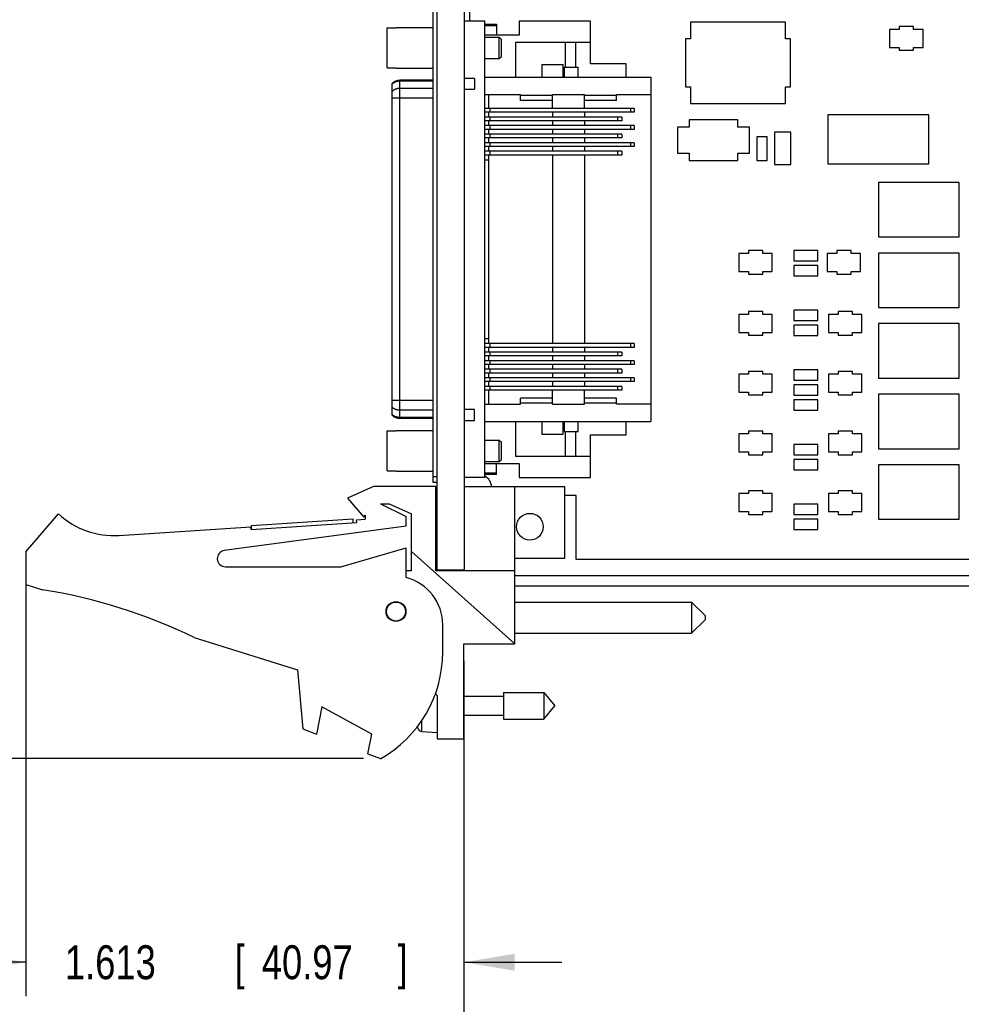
# Model space of a CAD drawing. Header units: inches. Extents: x 0 to 22, y 0 to 17.
# Tile 13 of 17: x 9.1 to 12.6, y 5.7 to 9.3. Entities that reach past the tile are written whole.
import ezdxf

# ---------------------------------------------------------------- set-up
doc = ezdxf.new("R2010")
doc.units = ezdxf.units.IN
doc.header["$LTSCALE"] = 1.21
doc.header["$MEASUREMENT"] = 0
doc.layers.get('0').update_dxf_attribs({"linetype": 'CONTINUOUS'})
doc.layers.add('DIMENSIONS', color=7, linetype='CONTINUOUS')
doc.styles.get("Standard").update_dxf_attribs({"font": 'txt', "width": 0.8})
doc.dimstyles.new('DIMSTYLE_1', dxfattribs={"dimtxt": 0.125, "dimasz": 0.1875, "dimexe": 0.18, "dimexo": 0.0625, "dimgap": 0.09, "dimtad": 0, "dimtih": 1, "dimtoh": 1, "dimdec": 3, "dimzin": 4, "dimdsep": 46, "dimtxsty": 'STANDARD', "dimblk": '_FILLED', "dimblk1": '_FILLED', "dimblk2": '_FILLED', "dimcen": 0.09, "dimadec": 0, "dimazin": 0, "dimtp": 0.01, "dimtm": 0.01, "dimtfac": 1, "dimtdec": 3, "dimtofl": 0, "dimtmove": 0, "dimatfit": 3, "dimldrblk": '_FILLED', "dimfxl": 1, "dimtolj": 1, "dimtzin": 4, "dimarcsym": 0})

# ---------------------------------------------------------------- blocks, each defined once
blk = doc.blocks.new('_FILLED')
at = {"color": 0, "linetype": 'BYBLOCK'}
blk.add_solid([(0, 0), (-1, 0.167), (-1, -0.167)], dxfattribs=at)
blk = doc.blocks.new('*D0')
at = {"layer": 'DIMENSIONS', "color": 2, "linetype": 'CONTINUOUS'}
for p, q in [((10.6222, 11.736), (8.2947, 11.736)), ((8.4197, 11.736), (8.4197, 9.2938)), ((8.4197, 6.6016), (8.4197, 9.0438)), ((10.4132, 6.6016), (8.2947, 6.6016))]:
    blk.add_line(p, q, dxfattribs=at)
at = {"layer": 'DIMENSIONS', "color": 2, "linetype": 'CONTINUOUS', "xscale": 0.1875, "yscale": 0.1875, "zscale": 0.1875}
for p, rotation in [((8.4197, 11.736), 90), ((8.4197, 6.6016), 270)]:
    blk.add_blockref('_FILLED', p, dxfattribs=dict(at, rotation=rotation))
at = {"layer": 'DIMENSIONS', "color": 2, "linetype": 'CONTINUOUS', "width": 0.8}
for s, p in [('5.134', (7.7072, 9.1063)), ('[', (8.3322, 9.1063)), ('130.41', (8.4322, 9.1063)), (']', (9.0322, 9.1063))]:
    blk.add_text(s, height=0.125, dxfattribs=at).set_placement(p)
blk = doc.blocks.new('*D7')
at = {"layer": 'DIMENSIONS', "color": 2, "linetype": 'CONTINUOUS'}
for p, q in [((9.1697, 7.3011), (9.1697, 5.7266)), ((10.7827, 6.9621), (10.7827, 5.7266)), ((9.1697, 5.8516), (8.8097, 5.8516)), ((10.7827, 5.8516), (11.1427, 5.8516))]:
    blk.add_line(p, q, dxfattribs=at)
at = {"layer": 'DIMENSIONS', "color": 2, "linetype": 'CONTINUOUS', "xscale": 0.1875, "yscale": 0.1875, "zscale": 0.1875}
blk.add_blockref('_FILLED', (9.1697, 5.8516), dxfattribs=at)
at = {"layer": 'DIMENSIONS', "color": 2, "linetype": 'CONTINUOUS', "xscale": 0.1875, "yscale": 0.1875, "zscale": 0.1875, "rotation": 180}
blk.add_blockref('_FILLED', (10.7827, 5.8516), dxfattribs=at)
at = {"layer": 'DIMENSIONS', "color": 2, "linetype": 'CONTINUOUS', "width": 0.8}
for s, p in [('1.613', (9.3137, 5.7891)), ('[', (9.9387, 5.7891)), ('40.97', (10.0387, 5.7891)), (']', (10.5387, 5.7891))]:
    blk.add_text(s, height=0.125, dxfattribs=at).set_placement(p)
blk = doc.blocks.new('*D8')
at = {"layer": 'DIMENSIONS', "color": 2, "linetype": 'CONTINUOUS'}
for p, q in [((17.1847, 7.2733), (17.1847, 4.9766)), ((10.7827, 6.6121), (10.7827, 4.9766)), ((10.7827, 5.1016), (13.2087, 5.1016)), ((17.1847, 5.1016), (14.7587, 5.1016))]:
    blk.add_line(p, q, dxfattribs=at)
at = {"layer": 'DIMENSIONS', "color": 2, "linetype": 'CONTINUOUS', "xscale": 0.1875, "yscale": 0.1875, "zscale": 0.1875, "rotation": 180}
blk.add_blockref('_FILLED', (10.7827, 5.1016), dxfattribs=at)
at = {"layer": 'DIMENSIONS', "color": 2, "linetype": 'CONTINUOUS', "xscale": 0.1875, "yscale": 0.1875, "zscale": 0.1875}
blk.add_blockref('_FILLED', (17.1847, 5.1016), dxfattribs=at)
at = {"layer": 'DIMENSIONS', "color": 2, "linetype": 'CONTINUOUS', "width": 0.8}
for s, p in [('6.402', (13.2712, 5.0391)), ('[', (13.8962, 5.0391)), ('162.61', (13.9962, 5.0391)), (']', (14.5962, 5.0391))]:
    blk.add_text(s, height=0.125, dxfattribs=at).set_placement(p)
blk = doc.blocks.new('*D9')
at = {"layer": 'DIMENSIONS', "color": 2, "linetype": 'CONTINUOUS'}
for p, q in [((17.5508, 7.2969), (17.5508, 4.2266)), ((10.7827, 6.6121), (10.7827, 4.2266)), ((10.7827, 4.3516), (13.3917, 4.3516)), ((17.5508, 4.3516), (14.9417, 4.3516))]:
    blk.add_line(p, q, dxfattribs=at)
at = {"layer": 'DIMENSIONS', "color": 2, "linetype": 'CONTINUOUS', "xscale": 0.1875, "yscale": 0.1875, "zscale": 0.1875, "rotation": 180}
blk.add_blockref('_FILLED', (10.7827, 4.3516), dxfattribs=at)
at = {"layer": 'DIMENSIONS', "color": 2, "linetype": 'CONTINUOUS', "xscale": 0.1875, "yscale": 0.1875, "zscale": 0.1875}
blk.add_blockref('_FILLED', (17.5508, 4.3516), dxfattribs=at)
at = {"layer": 'DIMENSIONS', "color": 2, "linetype": 'CONTINUOUS', "width": 0.8}
for s, p in [('6.768', (13.4542, 4.2891)), ('[', (14.0792, 4.2891)), ('171.91', (14.1792, 4.2891)), (']', (14.7792, 4.2891))]:
    blk.add_text(s, height=0.125, dxfattribs=at).set_placement(p)

msp = doc.modelspace()

# ---------------------------------------------------------------- linework, layer by layer
at = {"color": 7, "linetype": 'CONTINUOUS'}
for p, q in [((10.6697, 7.6195), (10.6697, 11.7295)), ((10.6847, 7.2965), (10.6847, 11.7395)), ((10.7847, 7.2936), (10.7847, 11.7395)), ((10.8047, 9.3184), (10.8047, 9.3633)), ((10.5004, 9.1462), (10.5004, 9.2936)), ((10.5004, 9.2936), (10.5339, 9.2936)), ((10.5339, 9.2948), (10.5339, 9.2936)), ((10.5339, 9.2948), (10.6697, 9.2948)), ((10.8602, 9.3184), (10.7847, 9.3184)), ((10.8602, 7.6373), (10.8602, 9.3184)), ((10.8602, 9.3075), (10.9025, 9.3075)), ((10.8602, 9.3028), (10.9025, 9.3028)), ((10.9025, 9.3075), (10.9025, 9.2672)), ((10.986, 9.3184), (10.986, 9.2672)), ((11.2492, 9.3184), (10.986, 9.3184)), ((11.2492, 9.1609), (11.2492, 9.3184)), ((11.6172, 9.3145), (11.6172, 9.2535)), ((11.9662, 9.3145), (11.6172, 9.3145)), ((11.9662, 9.2535), (11.9662, 9.3145)), ((12.3501, 9.2879), (12.3501, 9.2217)), ((12.3852, 9.2879), (12.3501, 9.2879)), ((12.3852, 9.2983), (12.3852, 9.2879)), ((12.4382, 9.2983), (12.3852, 9.2983)), ((12.4382, 9.2879), (12.4382, 9.2983)), ((12.4732, 9.2879), (12.4382, 9.2879)), ((12.4732, 9.2217), (12.4732, 9.2879)), ((10.986, 9.2672), (10.8602, 9.2672)), ((10.8602, 9.2593), (10.913, 9.2593)), ((10.913, 9.1806), (10.913, 9.2593)), ((10.913, 9.2593), (10.9209, 9.2514)), ((10.9209, 9.1885), (10.9209, 9.2514)), ((11.5987, 9.2535), (11.5987, 9.0765)), ((11.6172, 9.2535), (11.5987, 9.2535)), ((11.9847, 9.2535), (11.9662, 9.2535)), ((11.9847, 9.0765), (11.9847, 9.2535)), ((10.9725, 9.2396), (10.9725, 9.1117)), ((11.2492, 9.2396), (10.9725, 9.2396)), ((11.1558, 9.2396), (11.1558, 9.1491)), ((11.1952, 9.1491), (11.1952, 9.2396)), ((12.3501, 9.2217), (12.3852, 9.2217)), ((12.3852, 9.2217), (12.3852, 9.2113)), ((12.4382, 9.2113), (12.4382, 9.2217)), ((12.4382, 9.2217), (12.4732, 9.2217)), ((10.8602, 9.1806), (10.913, 9.1806)), ((10.913, 9.1806), (10.9209, 9.1885)), ((12.3852, 9.2113), (12.4382, 9.2113)), ((10.5004, 9.1462), (10.5339, 9.1462)), ((10.5339, 9.1462), (10.5339, 9.1451)), ((10.5339, 9.1451), (10.6697, 9.1451)), ((11.0692, 9.1589), (11.0692, 9.1117)), ((11.0692, 9.1589), (11.148, 9.1589)), ((11.148, 9.1117), (11.148, 9.1589)), ((11.1523, 9.1491), (11.1523, 9.1117)), ((11.1523, 9.1491), (11.2036, 9.1491)), ((11.2036, 9.1117), (11.2036, 9.1491)), ((11.3799, 9.1609), (11.2492, 9.1609)), ((11.3799, 9.1117), (11.3799, 9.1609)), ((10.8212, 9.1077), (10.7847, 9.1077)), ((10.8212, 9.1077), (10.8212, 9.0684)), ((10.8602, 9.1117), (11.4704, 9.1117)), ((11.4704, 9.1117), (11.4704, 7.844)), ((10.518, 7.8666), (10.518, 9.089)), ((10.5462, 7.8548), (10.5462, 9.1009)), ((10.6697, 9.1009), (10.5462, 9.1009)), ((10.6697, 9.0972), (10.5462, 9.0972)), ((10.6697, 9.0704), (10.5462, 9.0704)), ((10.7847, 9.0684), (10.8212, 9.0684)), ((11.5987, 9.0765), (11.6172, 9.0765)), ((11.6172, 9.0765), (11.6172, 9.0155)), ((11.9662, 9.0155), (11.9662, 9.0765)), ((11.9662, 9.0765), (11.9847, 9.0765)), ((10.6697, 9.0347), (10.518, 9.0347)), ((10.8602, 9.0487), (10.9905, 9.0487)), ((10.8729, 9.0487), (10.8729, 8.9965)), ((10.9905, 9.0265), (10.9905, 9.0487)), ((11.1086, 9.0448), (10.9905, 9.0448)), ((11.1086, 8.9965), (11.1086, 9.0487)), ((11.1086, 9.0487), (11.2267, 9.0487)), ((11.2267, 8.9965), (11.2267, 9.0487)), ((11.3448, 9.0448), (11.2267, 9.0448)), ((11.3448, 9.0265), (11.3448, 9.0487)), ((11.3448, 9.0487), (11.4704, 9.0487)), ((11.4094, 8.9965), (10.8602, 8.9965)), ((10.8794, 8.9827), (10.8794, 8.9965)), ((11.1086, 9.0265), (10.9905, 9.0265)), ((11.3448, 9.0265), (11.2267, 9.0265)), ((11.3976, 8.9827), (11.3976, 8.9965)), ((11.4094, 8.9965), (11.4094, 8.9827)), ((11.6172, 9.0155), (11.9662, 9.0155)), ((11.4094, 8.9827), (10.8602, 8.9827)), ((11.3641, 8.965), (10.8602, 8.965)), ((10.8729, 8.9827), (10.8729, 8.965)), ((10.8794, 8.9512), (10.8794, 8.965)), ((11.1086, 8.9827), (11.1086, 8.965)), ((11.2267, 8.9827), (11.2267, 8.965)), ((11.349, 8.9512), (11.349, 8.965)), ((11.3641, 8.965), (11.3641, 8.9512)), ((12.1232, 8.9733), (12.1232, 8.7923)), ((12.4942, 8.9733), (12.1232, 8.9733)), ((12.4942, 8.7923), (12.4942, 8.9733)), ((11.3641, 8.9512), (10.8602, 8.9512)), ((11.4094, 8.9335), (10.8602, 8.9335)), ((10.8729, 8.9512), (10.8729, 8.9335)), ((10.8794, 8.9198), (10.8794, 8.9335)), ((11.1086, 8.9512), (11.1086, 8.9335)), ((11.2267, 8.9512), (11.2267, 8.9335)), ((11.3976, 8.9198), (11.3976, 8.9335)), ((11.4094, 8.9335), (11.4094, 8.9198)), ((11.5692, 8.9273), (11.5692, 8.8323)), ((11.6117, 8.9273), (11.5692, 8.9273)), ((11.6117, 8.9548), (11.6117, 8.9273)), ((11.7917, 8.9548), (11.6117, 8.9548)), ((11.7917, 8.9273), (11.7917, 8.9548)), ((11.8342, 8.9273), (11.7917, 8.9273)), ((11.8342, 8.8323), (11.8342, 8.9273)), ((11.4094, 8.9198), (10.8602, 8.9198)), ((11.3641, 8.902), (10.8602, 8.902)), ((11.3641, 8.8883), (10.8602, 8.8883)), ((10.8729, 8.9198), (10.8729, 8.902)), ((10.8729, 8.8883), (10.8729, 8.8705)), ((10.8794, 8.8883), (10.8794, 8.902)), ((11.1086, 8.9198), (11.1086, 8.902)), ((11.1086, 8.8883), (11.1086, 8.8705)), ((11.2267, 8.9198), (11.2267, 8.902)), ((11.2267, 8.8883), (11.2267, 8.8705)), ((11.349, 8.8883), (11.349, 8.902)), ((11.3641, 8.902), (11.3641, 8.8883)), ((11.8617, 8.8928), (11.8617, 8.8048)), ((11.8997, 8.8928), (11.8617, 8.8928)), ((11.8997, 8.8048), (11.8997, 8.8928)), ((11.9267, 8.9098), (11.9267, 8.7898)), ((11.9867, 8.9098), (11.9267, 8.9098)), ((11.9867, 8.7898), (11.9867, 8.9098)), ((11.4094, 8.8705), (10.8602, 8.8705)), ((11.4094, 8.8568), (10.8602, 8.8568)), ((10.8729, 8.8568), (10.8729, 8.839)), ((10.8794, 8.8568), (10.8794, 8.8705)), ((11.1086, 8.8568), (11.1086, 8.839)), ((11.2267, 8.8568), (11.2267, 8.839)), ((11.3976, 8.8568), (11.3976, 8.8705)), ((11.4094, 8.8705), (11.4094, 8.8568)), ((11.3641, 8.839), (10.8602, 8.839)), ((11.3641, 8.8253), (10.8602, 8.8253)), ((10.8729, 8.8253), (10.8729, 8.1304)), ((10.8794, 8.8253), (10.8794, 8.839)), ((11.1086, 8.8253), (11.1086, 8.1304)), ((11.2267, 8.8253), (11.2267, 8.1304)), ((11.349, 8.8253), (11.349, 8.839)), ((11.3641, 8.839), (11.3641, 8.8253)), ((11.5692, 8.8323), (11.6117, 8.8323)), ((11.6117, 8.8323), (11.6117, 8.8048)), ((11.7917, 8.8048), (11.7917, 8.8323)), ((11.7917, 8.8323), (11.8342, 8.8323)), ((10.8729, 8.8066), (10.8602, 8.8066)), ((11.6117, 8.8048), (11.7917, 8.8048)), ((11.8617, 8.8048), (11.8997, 8.8048)), ((11.9267, 8.7898), (11.9867, 8.7898)), ((12.1232, 8.7923), (12.4942, 8.7923)), ((12.309, 8.7242), (12.309, 8.5234)), ((12.6063, 8.7242), (12.309, 8.7242)), ((12.6063, 8.5234), (12.6063, 8.7242)), ((12.309, 8.5234), (12.6063, 8.5234)), ((11.7951, 8.4629), (11.7951, 8.3967)), ((11.8302, 8.4629), (11.7951, 8.4629)), ((11.8302, 8.4733), (11.8302, 8.4629)), ((11.8832, 8.4733), (11.8302, 8.4733)), ((11.8832, 8.4629), (11.8832, 8.4733)), ((11.9182, 8.4629), (11.8832, 8.4629)), ((11.9182, 8.3967), (11.9182, 8.4629)), ((11.9977, 8.4738), (11.9977, 8.4358)), ((12.0857, 8.4738), (11.9977, 8.4738)), ((12.0857, 8.4358), (12.0857, 8.4738)), ((12.1201, 8.4629), (12.1201, 8.3967)), ((12.1552, 8.4629), (12.1201, 8.4629)), ((12.1552, 8.4733), (12.1552, 8.4629)), ((12.2082, 8.4733), (12.1552, 8.4733)), ((12.2082, 8.4629), (12.2082, 8.4733)), ((12.2432, 8.4629), (12.2082, 8.4629)), ((12.2432, 8.3967), (12.2432, 8.4629)), ((12.309, 8.4642), (12.309, 8.2634)), ((12.6063, 8.4642), (12.309, 8.4642)), ((12.6063, 8.2634), (12.6063, 8.4642)), ((11.9977, 8.4358), (12.0857, 8.4358)), ((11.9977, 8.4188), (11.9977, 8.3808)), ((12.0857, 8.4188), (11.9977, 8.4188)), ((12.0857, 8.3808), (12.0857, 8.4188)), ((11.7951, 8.3967), (11.8302, 8.3967)), ((11.8302, 8.3967), (11.8302, 8.3863)), ((11.8302, 8.3863), (11.8832, 8.3863)), ((11.8832, 8.3863), (11.8832, 8.3967)), ((11.8832, 8.3967), (11.9182, 8.3967)), ((11.9977, 8.3808), (12.0857, 8.3808)), ((12.1201, 8.3967), (12.1552, 8.3967)), ((12.1552, 8.3967), (12.1552, 8.3863)), ((12.1552, 8.3863), (12.2082, 8.3863)), ((12.2082, 8.3863), (12.2082, 8.3967)), ((12.2082, 8.3967), (12.2432, 8.3967)), ((11.7951, 8.2379), (11.7951, 8.1717)), ((11.8302, 8.2379), (11.7951, 8.2379)), ((11.8302, 8.2483), (11.8302, 8.2379)), ((11.8832, 8.2483), (11.8302, 8.2483)), ((11.8832, 8.2379), (11.8832, 8.2483)), ((11.9182, 8.2379), (11.8832, 8.2379)), ((11.9182, 8.1717), (11.9182, 8.2379)), ((11.9977, 8.2538), (11.9977, 8.2158)), ((12.0857, 8.2538), (11.9977, 8.2538)), ((12.0857, 8.2158), (12.0857, 8.2538)), ((12.1251, 8.2379), (12.1251, 8.1717)), ((12.1602, 8.2379), (12.1251, 8.2379)), ((12.1602, 8.2483), (12.1602, 8.2379)), ((12.2132, 8.2483), (12.1602, 8.2483)), ((12.2132, 8.2379), (12.2132, 8.2483)), ((12.2482, 8.2379), (12.2132, 8.2379)), ((12.2482, 8.1717), (12.2482, 8.2379)), ((12.309, 8.2634), (12.6063, 8.2634)), ((11.9977, 8.2158), (12.0857, 8.2158)), ((11.9977, 8.1988), (11.9977, 8.1608)), ((12.0857, 8.1988), (11.9977, 8.1988)), ((12.0857, 8.1608), (12.0857, 8.1988)), ((12.309, 8.2042), (12.309, 8.0034)), ((12.6063, 8.2042), (12.309, 8.2042)), ((12.6063, 8.0034), (12.6063, 8.2042)), ((11.7951, 8.1717), (11.8302, 8.1717)), ((11.8302, 8.1717), (11.8302, 8.1613)), ((11.8302, 8.1613), (11.8832, 8.1613)), ((11.8832, 8.1613), (11.8832, 8.1717)), ((11.8832, 8.1717), (11.9182, 8.1717)), ((12.1251, 8.1717), (12.1602, 8.1717)), ((12.1602, 8.1717), (12.1602, 8.1613)), ((12.1602, 8.1613), (12.2132, 8.1613)), ((12.2132, 8.1613), (12.2132, 8.1717)), ((12.2132, 8.1717), (12.2482, 8.1717)), ((10.8602, 8.1491), (10.8729, 8.1491)), ((11.4094, 8.1304), (10.8602, 8.1304)), ((10.8794, 8.1166), (10.8794, 8.1304)), ((11.3976, 8.1166), (11.3976, 8.1304)), ((11.4094, 8.1304), (11.4094, 8.1166)), ((11.9977, 8.1608), (12.0857, 8.1608)), ((11.4094, 8.1166), (10.8602, 8.1166)), ((11.3641, 8.0989), (10.8602, 8.0989)), ((10.8729, 8.1166), (10.8729, 8.0989)), ((10.8794, 8.0851), (10.8794, 8.0989)), ((11.1086, 8.1166), (11.1086, 8.0989)), ((11.2267, 8.1166), (11.2267, 8.0989)), ((11.349, 8.0851), (11.349, 8.0989)), ((11.3641, 8.0989), (11.3641, 8.0851)), ((11.3641, 8.0851), (10.8602, 8.0851)), ((11.4094, 8.0674), (10.8602, 8.0674)), ((11.4094, 8.0536), (10.8602, 8.0536)), ((10.8729, 8.0851), (10.8729, 8.0674)), ((10.8729, 8.0536), (10.8729, 8.0359)), ((10.8794, 8.0536), (10.8794, 8.0674)), ((11.1086, 8.0851), (11.1086, 8.0674)), ((11.1086, 8.0536), (11.1086, 8.0359)), ((11.2267, 8.0851), (11.2267, 8.0674)), ((11.2267, 8.0536), (11.2267, 8.0359)), ((11.3976, 8.0536), (11.3976, 8.0674)), ((11.4094, 8.0674), (11.4094, 8.0536)), ((11.3641, 8.0359), (10.8602, 8.0359)), ((11.3641, 8.0221), (10.8602, 8.0221)), ((10.8729, 8.0221), (10.8729, 8.0044)), ((10.8794, 8.0221), (10.8794, 8.0359)), ((11.1086, 8.0221), (11.1086, 8.0044)), ((11.2267, 8.0221), (11.2267, 8.0044)), ((11.349, 8.0221), (11.349, 8.0359)), ((11.3641, 8.0359), (11.3641, 8.0221)), ((11.7951, 8.0179), (11.7951, 7.9517)), ((11.8302, 8.0179), (11.7951, 8.0179)), ((11.8302, 8.0283), (11.8302, 8.0179)), ((11.8832, 8.0283), (11.8302, 8.0283)), ((11.8832, 8.0179), (11.8832, 8.0283)), ((11.9182, 8.0179), (11.8832, 8.0179)), ((11.9182, 7.9517), (11.9182, 8.0179)), ((11.9977, 8.0338), (11.9977, 7.9958)), ((12.0857, 8.0338), (11.9977, 8.0338)), ((12.0857, 7.9958), (12.0857, 8.0338)), ((12.1251, 8.0179), (12.1251, 7.9517)), ((12.1602, 8.0179), (12.1251, 8.0179)), ((12.1602, 8.0283), (12.1602, 8.0179)), ((12.2132, 8.0283), (12.1602, 8.0283)), ((12.2132, 8.0179), (12.2132, 8.0283)), ((12.2482, 8.0179), (12.2132, 8.0179)), ((12.2482, 7.9517), (12.2482, 8.0179)), ((11.4094, 8.0044), (10.8602, 8.0044)), ((11.4094, 7.9906), (10.8602, 7.9906)), ((10.8729, 7.9906), (10.8729, 7.9729)), ((10.8794, 7.9906), (10.8794, 8.0044)), ((11.1086, 7.9906), (11.1086, 7.9729)), ((11.2267, 7.9906), (11.2267, 7.9729)), ((11.3976, 7.9906), (11.3976, 8.0044)), ((11.4094, 8.0044), (11.4094, 7.9906)), ((11.9977, 7.9958), (12.0857, 7.9958)), ((12.309, 8.0034), (12.6063, 8.0034)), ((11.3641, 7.9729), (10.8602, 7.9729)), ((11.3641, 7.9591), (10.8602, 7.9591)), ((10.8729, 7.9591), (10.8729, 7.907)), ((10.8794, 7.9591), (10.8794, 7.9729)), ((11.1086, 7.907), (11.1086, 7.9591)), ((11.2267, 7.907), (11.2267, 7.9591)), ((11.349, 7.9591), (11.349, 7.9729)), ((11.3641, 7.9729), (11.3641, 7.9591)), ((11.7951, 7.9517), (11.8302, 7.9517)), ((11.8302, 7.9517), (11.8302, 7.9413)), ((11.8832, 7.9413), (11.8832, 7.9517)), ((11.8832, 7.9517), (11.9182, 7.9517)), ((11.9977, 7.9788), (11.9977, 7.9408)), ((12.0857, 7.9788), (11.9977, 7.9788)), ((12.0857, 7.9408), (12.0857, 7.9788)), ((12.1251, 7.9517), (12.1602, 7.9517)), ((12.1602, 7.9517), (12.1602, 7.9413)), ((12.2132, 7.9413), (12.2132, 7.9517)), ((12.2132, 7.9517), (12.2482, 7.9517)), ((12.309, 7.9442), (12.309, 7.7434)), ((12.6063, 7.9442), (12.309, 7.9442)), ((12.6063, 7.7434), (12.6063, 7.9442)), ((10.6697, 7.921), (10.518, 7.921)), ((10.9905, 7.907), (10.9905, 7.9292)), ((11.1086, 7.9292), (10.9905, 7.9292)), ((11.1086, 7.9109), (10.9905, 7.9109)), ((11.3448, 7.9292), (11.2267, 7.9292)), ((11.3448, 7.9109), (11.2267, 7.9109)), ((11.3448, 7.907), (11.3448, 7.9292)), ((11.8302, 7.9413), (11.8832, 7.9413)), ((11.9977, 7.9408), (12.0857, 7.9408)), ((11.9977, 7.9238), (11.9977, 7.8858)), ((12.0857, 7.9238), (11.9977, 7.9238)), ((12.0857, 7.8858), (12.0857, 7.9238)), ((12.1602, 7.9413), (12.2132, 7.9413)), ((10.6697, 7.8853), (10.5462, 7.8853)), ((10.8212, 7.8873), (10.7847, 7.8873)), ((10.8212, 7.8479), (10.8212, 7.8873)), ((10.8602, 7.907), (10.9905, 7.907)), ((11.1086, 7.907), (11.2267, 7.907)), ((11.4704, 7.907), (11.3448, 7.907)), ((11.9977, 7.8858), (12.0857, 7.8858)), ((10.6697, 7.8585), (10.5462, 7.8585)), ((10.6697, 7.8548), (10.5462, 7.8548)), ((10.7847, 7.8479), (10.8212, 7.8479)), ((10.8602, 7.844), (11.4704, 7.844)), ((10.9725, 7.844), (10.9725, 7.716)), ((11.0692, 7.844), (11.0692, 7.7967)), ((11.148, 7.7967), (11.148, 7.844)), ((11.1523, 7.844), (11.1523, 7.8066)), ((11.2036, 7.8066), (11.2036, 7.844)), ((11.3799, 7.7948), (11.3799, 7.844)), ((10.5004, 7.662), (10.5004, 7.8094)), ((10.5004, 7.8094), (10.5339, 7.8094)), ((10.5339, 7.8105), (10.5339, 7.8094)), ((10.5339, 7.8105), (10.6697, 7.8105)), ((11.1523, 7.8066), (11.2036, 7.8066)), ((11.1558, 7.8066), (11.1558, 7.716)), ((11.1952, 7.716), (11.1952, 7.8066)), ((11.8302, 7.8083), (11.8302, 7.7979)), ((11.8832, 7.8083), (11.8302, 7.8083)), ((11.8832, 7.7979), (11.8832, 7.8083)), ((12.2132, 7.8083), (12.1602, 7.8083)), ((12.1602, 7.8083), (12.1602, 7.7979)), ((12.2132, 7.7979), (12.2132, 7.8083)), ((10.8602, 7.7751), (10.913, 7.7751)), ((10.913, 7.7751), (10.9209, 7.7672)), ((10.913, 7.6963), (10.913, 7.7751)), ((10.9209, 7.7042), (10.9209, 7.7672)), ((11.0692, 7.7967), (11.148, 7.7967)), ((11.2492, 7.6373), (11.2492, 7.7948)), ((11.2492, 7.7948), (11.3799, 7.7948)), ((11.7951, 7.7979), (11.7951, 7.7317)), ((11.8302, 7.7979), (11.7951, 7.7979)), ((11.9182, 7.7979), (11.8832, 7.7979)), ((11.9182, 7.7317), (11.9182, 7.7979)), ((12.1251, 7.7979), (12.1251, 7.7317)), ((12.1602, 7.7979), (12.1251, 7.7979)), ((12.2482, 7.7979), (12.2132, 7.7979)), ((12.2482, 7.7317), (12.2482, 7.7979)), ((11.7951, 7.7317), (11.8302, 7.7317)), ((11.8302, 7.7317), (11.8302, 7.7213)), ((11.8832, 7.7213), (11.8832, 7.7317)), ((11.8832, 7.7317), (11.9182, 7.7317)), ((11.9977, 7.7588), (11.9977, 7.7208)), ((12.0857, 7.7588), (11.9977, 7.7588)), ((12.0857, 7.7208), (12.0857, 7.7588)), ((12.1251, 7.7317), (12.1602, 7.7317)), ((12.1602, 7.7317), (12.1602, 7.7213)), ((12.2132, 7.7317), (12.2482, 7.7317)), ((12.2132, 7.7213), (12.2132, 7.7317)), ((12.309, 7.7434), (12.6063, 7.7434)), ((10.8602, 7.6963), (10.913, 7.6963)), ((10.913, 7.6963), (10.9209, 7.7042)), ((10.9725, 7.716), (11.2492, 7.716)), ((11.8302, 7.7213), (11.8832, 7.7213)), ((11.9977, 7.7208), (12.0857, 7.7208)), ((11.9977, 7.7038), (11.9977, 7.6658)), ((12.0857, 7.7038), (11.9977, 7.7038)), ((12.0857, 7.6658), (12.0857, 7.7038)), ((12.1602, 7.7213), (12.2132, 7.7213)), ((10.5004, 7.662), (10.5339, 7.662)), ((10.5339, 7.662), (10.5339, 7.6609)), ((10.5339, 7.6609), (10.6697, 7.6609)), ((10.8602, 7.6885), (10.986, 7.6885)), ((10.9025, 7.6481), (10.9025, 7.6885)), ((10.986, 7.6885), (10.986, 7.6373)), ((11.9977, 7.6658), (12.0857, 7.6658)), ((12.6063, 7.6842), (12.309, 7.6842)), ((12.309, 7.6842), (12.309, 7.4834)), ((12.6063, 7.4834), (12.6063, 7.6842)), ((10.6847, 7.6395), (10.6697, 7.6395)), ((10.6847, 7.6195), (10.6697, 7.6195)), ((10.8602, 7.6373), (10.7847, 7.6373)), ((10.9025, 7.6528), (10.8602, 7.6528)), ((10.9025, 7.6481), (10.8602, 7.6481)), ((10.986, 7.6373), (11.2492, 7.6373)), ((10.4497, 7.6036), (10.3547, 7.5606)), ((10.6797, 7.6036), (10.4497, 7.6036)), ((10.6797, 7.2936), (10.6797, 7.6036)), ((10.7847, 7.6036), (11.1547, 7.6036)), ((10.9707, 7.0246), (10.9707, 7.6036)), ((11.1547, 7.3406), (11.1547, 7.6036)), ((11.8302, 7.5883), (11.8302, 7.5779)), ((11.8832, 7.5883), (11.8302, 7.5883)), ((11.8832, 7.5779), (11.8832, 7.5883)), ((12.2132, 7.5883), (12.1602, 7.5883)), ((12.1602, 7.5883), (12.1602, 7.5779)), ((12.2132, 7.5779), (12.2132, 7.5883)), ((10.3547, 7.5606), (10.4147, 7.4906)), ((11.1957, 7.5708), (11.1547, 7.5708)), ((11.1957, 7.3358), (11.1957, 7.5708)), ((11.7951, 7.5779), (11.7951, 7.5117)), ((11.8302, 7.5779), (11.7951, 7.5779)), ((11.9182, 7.5779), (11.8832, 7.5779)), ((11.9182, 7.5117), (11.9182, 7.5779)), ((12.1251, 7.5779), (12.1251, 7.5117)), ((12.1602, 7.5779), (12.1251, 7.5779)), ((12.2482, 7.5779), (12.2132, 7.5779)), ((12.2482, 7.5117), (12.2482, 7.5779)), ((10.4757, 7.5406), (10.5697, 7.4936)), ((10.4757, 7.5406), (10.5078, 7.5406)), ((10.5078, 7.5406), (10.5897, 7.5036)), ((11.7951, 7.5117), (11.8302, 7.5117)), ((11.8302, 7.5117), (11.8302, 7.5013)), ((11.8832, 7.5117), (11.9182, 7.5117)), ((11.8832, 7.5013), (11.8832, 7.5117)), ((12.0857, 7.5388), (11.9977, 7.5388)), ((11.9977, 7.5388), (11.9977, 7.5008)), ((12.0857, 7.5008), (12.0857, 7.5388)), ((12.1251, 7.5117), (12.1602, 7.5117)), ((12.1602, 7.5117), (12.1602, 7.5013)), ((12.2132, 7.5117), (12.2482, 7.5117)), ((12.2132, 7.5013), (12.2132, 7.5117)), ((9.1697, 7.3636), (9.2897, 7.5036)), ((10.0002, 7.4611), (10.3744, 7.4856)), ((10.3754, 7.4706), (10.3744, 7.4856)), ((10.3877, 7.4815), (10.4197, 7.4836)), ((10.3884, 7.4715), (10.3877, 7.4815)), ((10.4147, 7.4906), (10.4197, 7.4981)), ((10.4197, 7.4981), (10.4197, 7.4836)), ((10.5697, 7.4586), (10.5697, 7.4936)), ((10.5897, 7.2936), (10.5897, 7.5036)), ((11.8302, 7.5013), (11.8832, 7.5013)), ((11.9977, 7.5008), (12.0857, 7.5008)), ((12.0857, 7.4838), (11.9977, 7.4838)), ((11.9977, 7.4838), (11.9977, 7.4458)), ((12.0857, 7.4458), (12.0857, 7.4838)), ((12.1602, 7.5013), (12.2132, 7.5013)), ((12.309, 7.4834), (12.6063, 7.4834)), ((9.5132, 7.4242), (9.9986, 7.456)), ((10.5697, 7.4586), (9.9006, 7.3683)), ((9.9992, 7.446), (9.9986, 7.456)), ((9.9992, 7.446), (10.3884, 7.4715)), ((10.0012, 7.4461), (10.0002, 7.4611)), ((11.9977, 7.4458), (12.0857, 7.4458)), ((9.1697, 7.3636), (9.1697, 7.2436)), ((10.3297, 7.3086), (10.5697, 7.3786)), ((10.5697, 7.2686), (10.5697, 7.3786)), ((10.9707, 7.0246), (10.5897, 7.3652)), ((10.9707, 7.3406), (11.1547, 7.3406)), ((17.1907, 7.3358), (11.1957, 7.3358)), ((9.9047, 7.3086), (10.3297, 7.3086)), ((10.5897, 7.2936), (10.5697, 7.2936)), ((10.9707, 7.2936), (10.6797, 7.2936)), ((10.7847, 7.2965), (10.6847, 7.2965)), ((10.9707, 7.2758), (17.1407, 7.2758)), ((9.1697, 7.2436), (9.2317, 7.224)), ((10.9707, 7.2378), (17.1057, 7.2378)), ((10.9707, 7.1784), (11.6207, 7.1784)), ((11.6207, 7.1784), (11.6707, 7.1284)), ((11.6207, 7.1784), (11.6207, 7.0634)), ((11.6207, 7.0634), (11.6707, 7.1134)), ((11.6707, 7.1284), (11.6707, 7.1134)), ((10.7047, 6.9935), (10.7047, 7.0943)), ((9.7896, 7.0483), (10.1697, 6.9286)), ((10.9707, 7.0634), (11.6207, 7.0634)), ((10.7827, 6.6746), (10.7827, 7.0246)), ((10.7827, 7.0246), (10.9707, 7.0246)), ((10.1697, 6.9286), (10.1897, 6.7116)), ((10.6778, 6.8403), (10.6847, 6.8346)), ((10.6847, 6.8346), (10.6847, 6.6746)), ((10.7827, 6.8316), (10.9284, 6.8316)), ((10.9284, 6.8458), (10.9284, 6.7473)), ((10.9284, 6.8458), (11.0764, 6.8458)), ((11.0764, 6.8458), (11.1177, 6.7966)), ((11.0764, 6.8458), (11.0764, 6.7473)), ((10.2597, 6.7923), (10.2397, 6.6923)), ((10.4436, 6.6923), (10.2597, 6.7923)), ((11.0764, 6.7473), (11.1177, 6.7966)), ((10.7827, 6.7615), (10.9284, 6.7615)), ((10.9284, 6.7473), (11.0764, 6.7473)), ((10.1897, 6.7116), (10.2397, 6.6923)), ((10.6132, 6.7134), (10.6132, 6.7217)), ((10.6275, 6.7018), (10.6275, 6.7416)), ((10.429, 6.6195), (10.4436, 6.6923)), ((10.6275, 6.7018), (10.6847, 6.6985)), ((10.6847, 6.6746), (10.7827, 6.6746)), ((10.429, 6.6195), (10.4757, 6.6016))]:
    msp.add_line(p, q, dxfattribs=at)
for centre, radius in [((11.0257, 7.456), 0.0492), ((10.5327, 7.1436), 0.0365), ((10.5327, 7.1436), 0.035)]:
    msp.add_circle(centre, radius, dxfattribs=at)
for centre, radius, start, end in [((10.5462, 9.0615), 0.0394, 90, 135.573), ((10.5462, 7.8942), 0.0394, 224.427, 270), ((10.8378, 7.6009), 0.0469, 3.198, 61.4574), ((9.4936, 7.7236), 0.3, 227.1666, 273.7467), ((9.9047, 7.3386), 0.03, 97.6845, 270), ((10.5247, 7.0943), 0.18, 0, 75.5225), ((8.9083, 5.224), 2.026, 64.2145, 80.8167), ((10.2547, 6.9935), 0.45, 299.4136, 360), ((10.915, 6.7966), 0.313, 194.2386, 195.4149), ((10.6284, 6.7175), 0.0157, 195.4149, 266.6961)]:
    msp.add_arc(centre, radius, start, end, dxfattribs=at)
for points in [[(10.5462, 9.0972), (10.5456, 9.0972), (10.5445, 9.0971), (10.5429, 9.097), (10.5412, 9.0969), (10.5396, 9.0967), (10.538, 9.0964), (10.5364, 9.0961), (10.5348, 9.0957), (10.5332, 9.0952), (10.5317, 9.0947), (10.5302, 9.0941), (10.5287, 9.0935), (10.5272, 9.0928), (10.5258, 9.092), (10.5244, 9.0912), (10.523, 9.0904), (10.5217, 9.0895), (10.5204, 9.0885), (10.5192, 9.0875), (10.5184, 9.0868), (10.518, 9.0865)], [(10.5462, 9.0704), (10.5456, 9.0704), (10.5445, 9.0703), (10.5429, 9.0702), (10.5412, 9.0701), (10.5396, 9.0699), (10.538, 9.0696), (10.5364, 9.0693), (10.5348, 9.0689), (10.5332, 9.0684), (10.5317, 9.0679), (10.5302, 9.0673), (10.5287, 9.0667), (10.5272, 9.066), (10.5258, 9.0652), (10.5244, 9.0644), (10.523, 9.0636), (10.5217, 9.0627), (10.5204, 9.0617), (10.5192, 9.0607), (10.5184, 9.06), (10.518, 9.0597)], [(10.5462, 7.8853), (10.5456, 7.8853), (10.5445, 7.8853), (10.5429, 7.8854), (10.5412, 7.8856), (10.5396, 7.8858), (10.538, 7.8861), (10.5364, 7.8864), (10.5348, 7.8868), (10.5332, 7.8873), (10.5317, 7.8878), (10.5302, 7.8884), (10.5287, 7.889), (10.5272, 7.8897), (10.5258, 7.8904), (10.5244, 7.8912), (10.523, 7.8921), (10.5217, 7.893), (10.5204, 7.8939), (10.5192, 7.8949), (10.5184, 7.8956), (10.518, 7.896)], [(10.5462, 7.8585), (10.5456, 7.8585), (10.5445, 7.8585), (10.5429, 7.8586), (10.5412, 7.8587), (10.5396, 7.859), (10.538, 7.8592), (10.5364, 7.8596), (10.5348, 7.86), (10.5332, 7.8605), (10.5317, 7.861), (10.5302, 7.8615), (10.5287, 7.8622), (10.5272, 7.8629), (10.5258, 7.8636), (10.5244, 7.8644), (10.523, 7.8653), (10.5217, 7.8662), (10.5204, 7.8671), (10.5192, 7.8681), (10.5184, 7.8688), (10.518, 7.8692)]]:
    msp.add_open_spline(points, degree=3, knots=[0, 0, 0, 0, 0.05353, 0.107044, 0.160524, 0.213954, 0.267318, 0.320601, 0.373786, 0.426861, 0.47981, 0.53262, 0.585279, 0.637776, 0.690101, 0.742244, 0.794198, 0.845955, 0.89751, 0.948859, 1, 1, 1, 1], dxfattribs=at)

# ---------------------------------------------------------------- dimensions: what is measured, and where the dimension line sits
at = {"layer": 'DIMENSIONS', "color": 2, "linetype": 'CONTINUOUS'}
for base, p1, p2, angle, picture, middle in [((8.4197, 11.736), (10.4132, 6.6016), (10.6222, 11.736), 90, '*D0', (8.4197, 9.1688)), ((10.7827, 4.3516), (17.5508, 7.2969), (10.7827, 6.6121), 180, '*D9', (14.1667, 4.3516))]:
    dim = msp.add_linear_dim(base=base, p1=p1, p2=p2, angle=angle, dimstyle='DIMSTYLE_1', dxfattribs=at)
    dim.commit()
    dim.dimension.update_dxf_attribs({"geometry": picture, "text_midpoint": middle, "dimtype": 160})
for base, p1, p2, picture, middle in [((10.7827, 5.8516), (9.1697, 7.3011), (10.7827, 6.9621), '*D7', (9.9762, 5.8516)), ((17.1847, 5.1016), (10.7827, 6.6121), (17.1847, 7.2733), '*D8', (13.9837, 5.1016))]:
    dim = msp.add_linear_dim(base=base, p1=p1, p2=p2, dimstyle='DIMSTYLE_1', dxfattribs=at)
    dim.commit()
    dim.dimension.update_dxf_attribs({"geometry": picture, "text_midpoint": middle, "dimtype": 160})

doc.saveas('drawing.dxf')
